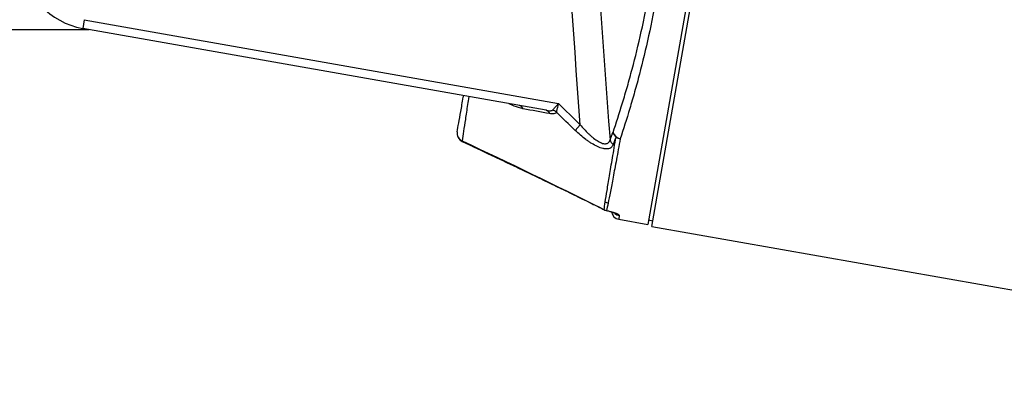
# Model space of a CAD drawing. Header units: millimetres. Extents: x 16 to 1019, y 5 to 745.
# Tile 2 of 7: x 184 to 517, y 135 to 262. Entities that reach past the tile are written whole.
import ezdxf

# ---------------------------------------------------------------- set-up
doc = ezdxf.new("R2010")
doc.units = ezdxf.units.MM

msp = doc.modelspace()

# ---------------------------------------------------------------- linework, layer by layer
at = {"color": 7, "linetype": 'Continuous', "lineweight": 25}
for p, q in [((445.17, 469.29), (396.37, 192.55)), ((397.78, 191.88), (422.25, 330.66)), ((205.49, 261.75), (204.97, 258.8)), ((205.49, 261.75), (366.16, 233.42)), ((179.31, 258.42), (207.12, 258.42)), ((361.91, 231.12), (204.97, 258.8)), ((373.53, 226.24), (371.75, 224.34)), ((386.53, 194.29), (396.37, 192.55)), ((396.63, 194.03), (398.11, 193.77)), ((397.78, 191.88), (719.79, 135.1))]:
    msp.add_line(p, q, dxfattribs=at)
at = {"color": 8, "linetype": 'Continuous', "lineweight": 25}
msp.add_line((386.74, 195.51), (386.53, 194.29), dxfattribs=at)
at = {"color": 8, "linetype": 'Continuous', "lineweight": 25, "flags": 128}
for points in [[(333.51, 220.83), (333.49, 220.69), (333.51, 220.63), (333.51, 220.63)], [(380.53, 198.1), (380.56, 198.04), (380.56, 198.04)], [(381.52, 197.54), (381.53, 197.54), (381.59, 197.56)], [(382.43, 197.28), (382.31, 197.25), (382.29, 197.26)]]:
    msp.add_lwpolyline(points, dxfattribs=at)
at = {"color": 7, "linetype": 'Continuous', "lineweight": 25}
for centre, radius, start, end in [((209.31, 283.42), 25, 109.9895, 260), ((352.55, 231.06), 1.69, 19.2912, 76.1981), ((361.5, 229.4), 1.77, 19.7233, 76.491), ((363.2, 227.75), 3.57, 50.1824, 74.8438), ((334.79, 223.34), 3, 170, 244.9438), ((334.63, 223.44), 2.84, 171.3493, 246.5856), ((387.68, 224.66), 3.22, 197.9641, 259.0789), ((387.45, 224.39), 2.93, 194.2469, 231.8622), ((386.46, 221.84), 2.94, 193.2458, 232.3214), ((387.68, 225.01), 3.56, 235.1098, 260.0855), ((383.49, 202.83), 3.1, 240.8048, 259.9074), ((382.94, 200.19), 3, 241.8037, 257.3131), ((382.96, 200.28), 3.05, 243.1973, 259.9454), ((387.05, 197.24), 3, 189.3274, 260)]:
    msp.add_arc(centre, radius, start, end, dxfattribs=at)
at = {"color": 8, "linetype": 'Continuous', "lineweight": 25}
msp.add_arc((387.27, 198.49), 3.02, 227.7831, 260.0177, dxfattribs=at)
at = {"color": 7, "linetype": 'Continuous', "lineweight": 25}
for points in [[(373.53, 226.24), (368.6, 291.55), (364.96, 356.95), (362.6, 422.41)], [(372.24, 423.06), (374.66, 355.69), (378.45, 288.38), (383.6, 221.17)], [(363.16, 230), (360.19, 230.54), (357.19, 231.07), (354.15, 231.62)], [(371.75, 224.34), (369.63, 226.36), (367.55, 228.41), (365.49, 230.5)], [(366.16, 233.42), (368.58, 230.98), (371.03, 228.59), (373.53, 226.24)], [(383.6, 221.17), (383.93, 221.98), (384.27, 222.82), (384.61, 223.67)], [(333.51, 220.83), (349.26, 213.4), (364.94, 205.82), (380.53, 198.1)], [(385.64, 222.09), (385.31, 221.21), (384.98, 220.35), (384.66, 219.52)], [(381.59, 197.56), (381.69, 198.26), (381.82, 199.11), (381.98, 200.13)], [(380.53, 198.1), (380.89, 197.93), (381.24, 197.75), (381.59, 197.56)], [(382.95, 199.78), (382.75, 198.79), (382.57, 197.96), (382.43, 197.28)]]:
    msp.add_open_spline(points, degree=3, dxfattribs=at)
for points, knots in [([(384.61, 223.67), (385.66, 226.75), (386.74, 230.08), (388.11, 234.56), (388.39, 235.48), (388.93, 237.33), (389.21, 238.27), (390.03, 241.13), (390.57, 243.08), (392.17, 249.1), (393.21, 253.31), (395.17, 262.16), (396.1, 266.79), (396.93, 271.64)], [0, 0, 0, 0, 0.25, 0.25, 0.3125, 0.3125, 0.375, 0.375, 0.5, 0.5, 0.75, 0.75, 1, 1, 1, 1]), ([(399.41, 270.5), (398.58, 265.55), (397.65, 260.82), (395.68, 251.79), (394.64, 247.49), (393.03, 241.34), (392.49, 239.34), (391.67, 236.42), (391.39, 235.45), (390.84, 233.56), (390.56, 232.62), (389.19, 228.04), (388.11, 224.64), (387.07, 221.5)], [0, 0, 0, 0, 0.25, 0.25, 0.5, 0.5, 0.625, 0.625, 0.6875, 0.6875, 0.75, 0.75, 1, 1, 1, 1]), ([(331.83, 223.86), (331.99, 224.79), (332.32, 226.66), (333.06, 230.84), (333.61, 233.96), (333.95, 235.87), (333.98, 236.05)], [0, 0, 0, 0, 0.303098, 0.611405, 0.963411, 1, 1, 1, 1]), ([(361.91, 231.12), (362.33, 231.05), (362.75, 230.99), (363.34, 230.98), (363.53, 230.98), (363.88, 231.04), (364.04, 231.09), (364.14, 231.2)], [0, 0, 0, 0, 0.5, 0.5, 0.75, 0.75, 1, 1, 1, 1]), ([(365.49, 230.5), (365.45, 230.41), (365.39, 230.34), (365.26, 230.21), (365.19, 230.16), (364.94, 230.02), (364.76, 229.97), (364.34, 229.91), (364.12, 229.9), (363.65, 229.92), (363.41, 229.96), (363.16, 230)], [0, 0, 0, 0, 0.125, 0.125, 0.25, 0.25, 0.5, 0.5, 0.75, 0.75, 1, 1, 1, 1]), ([(364.14, 231.2), (364.25, 231.33), (364.39, 231.48), (364.62, 231.73), (364.7, 231.82), (364.86, 232), (364.95, 232.09), (365.39, 232.57), (365.78, 233), (366.16, 233.42)], [0, 0, 0, 0, 0.25, 0.25, 0.375, 0.375, 0.5, 0.5, 1, 1, 1, 1]), ([(365.49, 230.5), (365.53, 230.66), (365.58, 230.86), (365.65, 231.19), (365.68, 231.3), (365.73, 231.54), (365.76, 231.67), (365.91, 232.3), (366.04, 232.87), (366.16, 233.42)], [0, 0, 0, 0, 0.25, 0.25, 0.375, 0.375, 0.5, 0.5, 1, 1, 1, 1]), ([(384.66, 219.52), (384.59, 219.32), (384.49, 219.13), (384.26, 218.8), (384.13, 218.65), (383.9, 218.47), (383.81, 218.41), (383.64, 218.31), (383.55, 218.27), (383.25, 218.15), (383.03, 218.1), (382.57, 218.04), (382.32, 218.04), (381.92, 218.07), (381.78, 218.09), (381.49, 218.14), (381.35, 218.17), (380.91, 218.27), (380.61, 218.36), (379.99, 218.58), (379.67, 218.72), (378.7, 219.16), (378.04, 219.51), (377.06, 220.11), (376.73, 220.33), (376.07, 220.77), (375.75, 220.99), (374.79, 221.7), (374.17, 222.2), (372.94, 223.24), (372.34, 223.78), (371.75, 224.34)], [0, 0, 0, 0, 0.0625, 0.0625, 0.125, 0.125, 0.15625, 0.15625, 0.1875, 0.1875, 0.25, 0.25, 0.3125, 0.3125, 0.34375, 0.34375, 0.375, 0.375, 0.4375, 0.4375, 0.5, 0.5, 0.625, 0.625, 0.6875, 0.6875, 0.75, 0.75, 0.875, 0.875, 1, 1, 1, 1]), ([(373.53, 226.24), (374.38, 225.2), (375.27, 224.21), (376.45, 223.07), (376.69, 222.84), (377.18, 222.41), (377.43, 222.19), (378.17, 221.58), (378.68, 221.2), (379.44, 220.71), (379.69, 220.56), (380.2, 220.29), (380.45, 220.17), (380.93, 219.98), (381.17, 219.91), (381.63, 219.82), (381.85, 219.8), (382.25, 219.82), (382.43, 219.85), (382.77, 219.99), (382.92, 220.09), (383.18, 220.32), (383.28, 220.47), (383.47, 220.79), (383.54, 220.97), (383.6, 221.17)], [0, 0, 0, 0, 0.25, 0.25, 0.3125, 0.3125, 0.375, 0.375, 0.5, 0.5, 0.5625, 0.5625, 0.625, 0.625, 0.6875, 0.6875, 0.75, 0.75, 0.8125, 0.8125, 0.875, 0.875, 0.9375, 0.9375, 1, 1, 1, 1]), ([(333.5, 220.61), (340.09, 217.51), (354.67, 210.67), (370.32, 203.08), (379.39, 198.6), (380.56, 198.03)], [0, 0, 0, 0, 0.418219, 0.92543, 1, 1, 1, 1]), ([(333.51, 220.61), (340.31, 217.42), (355.05, 210.49), (370.7, 202.9), (379.56, 198.53), (380.56, 198.03)], [0, 0, 0, 0, 0.431598, 0.936003, 1, 1, 1, 1]), ([(381.98, 200.13), (382.15, 201.26), (382.36, 202.57), (382.84, 205.53), (383.12, 207.19), (383.73, 210.85), (384.06, 212.86), (384.81, 217.21), (385.21, 219.56), (385.64, 222.09)], [0, 0, 0, 0, 0.25, 0.25, 0.5, 0.5, 0.75, 0.75, 1, 1, 1, 1]), ([(387.07, 221.5), (386.61, 218.98), (386.17, 216.65), (385.37, 212.33), (385, 210.35), (384.31, 206.73), (384, 205.09), (383.43, 202.17), (383.17, 200.88), (382.95, 199.78)], [0, 0, 0, 0, 0.25, 0.25, 0.5, 0.5, 0.75, 0.75, 1, 1, 1, 1]), ([(380.4, 198.11), (380.55, 198.04), (380.92, 197.86), (381.29, 197.66), (381.52, 197.54)], [0, 0, 0, 0, 0.382924, 1, 1, 1, 1]), ([(382.27, 197.25), (382.45, 197.22), (383.01, 197.1), (383.82, 196.87), (384.62, 196.6), (385.1, 196.41), (385.32, 196.3), (385.29, 196.31), (385.29, 196.32)], [0, 0, 0, 0, 0.106651, 0.340463, 0.575032, 0.779078, 0.948136, 1, 1, 1, 1]), ([(382.43, 197.28), (382.76, 197.2), (383.08, 197.12), (383.69, 196.96), (383.99, 196.88), (384.54, 196.71), (384.79, 196.63), (385.25, 196.46), (385.47, 196.38), (385.84, 196.21), (386.01, 196.14), (386.29, 195.99), (386.4, 195.92), (386.68, 195.72), (386.76, 195.61), (386.74, 195.51)], [0, 0, 0, 0, 0.125, 0.125, 0.25, 0.25, 0.375, 0.375, 0.5, 0.5, 0.625, 0.625, 0.75, 0.75, 1, 1, 1, 1])]:
    msp.add_open_spline(points, degree=3, knots=knots, dxfattribs=at)
at = {"color": 8, "linetype": 'Continuous', "lineweight": 25}
for points, knots in [([(335.74, 235.74), (335.6, 234.83), (335.19, 232.13), (334.61, 228.19), (333.96, 223.81), (333.66, 221.83), (333.51, 220.83)], [0, 0, 0, 0, 0.153662, 0.45773, 0.72693, 1, 1, 1, 1]), ([(354.15, 231.62), (353.15, 231.87), (351.61, 232.26), (349.98, 233.05), (349.41, 233.33)], [0, 0, 0, 0, 0.651273, 1, 1, 1, 1])]:
    msp.add_open_spline(points, degree=3, knots=knots, dxfattribs=at)

doc.saveas('drawing.dxf')
